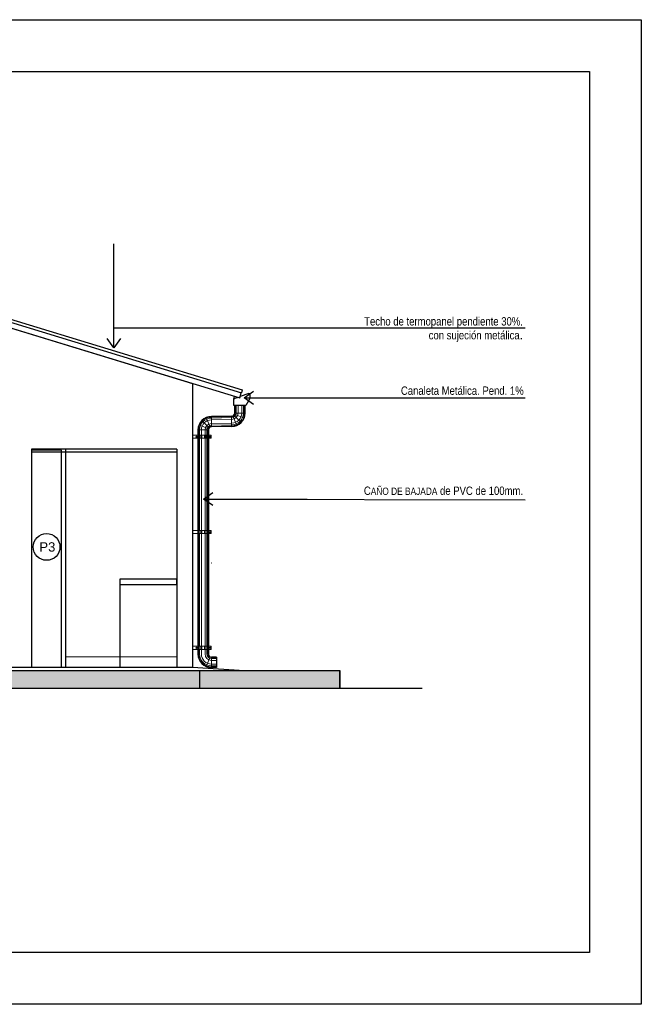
# Model space of a CAD drawing. Header units: millimetres. Extents: x 201 to 840, y 135 to 685.
# Tile 139 of 219: x 309 to 315, y 302 to 311. Entities that reach past the tile are written whole.
import ezdxf
from ezdxf.enums import TextEntityAlignment as Align

# ---------------------------------------------------------------- set-up
doc = ezdxf.new("R2010")
doc.units = ezdxf.units.MM
doc.layers.add('001', color=1, linetype='Continuous', lineweight=5)
doc.layers.add('01 DETALLES', color=2, linetype='Continuous', lineweight=5)
for name, color, linetype in [('01', 1, 'Continuous'), ('03', 3, 'Continuous'), ('04', 4, 'Continuous'), ('05', 5, 'Continuous'), ('10', 251, 'Continuous'), ('EQUIPAMIENTO', 2, 'Continuous'), ('HACHT TIERRA', 252, 'Continuous'), ('L1', 2, 'Continuous'), ('LAMINA', 6, 'Continuous'), ('LLAMADAS', 1, 'Continuous'), ('muro', 6, 'Continuous'), ('Techo', 4, 'Continuous')]:
    doc.layers.add(name, color=color, linetype=linetype)
doc.styles.add('ARIAL', font='arial.ttf', dxfattribs={"height": 0.06})
doc.styles.add('nuevo', font='arial.ttf')
doc.styles.get("Standard").update_dxf_attribs({"font": 'arial.ttf'})
doc.dimstyles.new('05', dxfattribs={"dimscale": 0, "dimtxt": 0.09, "dimasz": 0.05, "dimexe": 0, "dimexo": 0, "dimgap": 0, "dimtad": 0, "dimzin": 0, "dimdsep": 46, "dimtxsty": 'Standard', "dimblk": 'OPEN90', "dimcen": 0.25, "dimclrd": 1, "dimclre": 1, "dimclrt": 3, "dimadec": 0, "dimazin": 0, "dimtfac": 1, "dimtofl": 0, "dimtmove": 2, "dimatfit": 3, "dimldrblk": 'BOXFILLED', "dimfxl": 1, "dimtolj": 1, "dimtzin": 0, "dimarcsym": 0})

msp = doc.modelspace()

# ---------------------------------------------------------------- hatches: boundary and pattern name
at = {"layer": 'HACHT TIERRA', "ltscale": 0.01}
h = msp.add_hatch(color=256, dxfattribs=at)
h.dxf.hatch_style = 1
h.paths.add_polyline_path([(305.357, 304.8795), (310.7735, 304.8795), (310.7735, 304.7095), (305.357, 304.7095)])
h = msp.add_hatch(color=256, dxfattribs=at)
h.dxf.hatch_style = 1
h.paths.add_polyline_path([(310.7735, 304.8795), (312.1235, 304.8795), (312.1235, 304.7095), (310.7735, 304.7095)])

# ---------------------------------------------------------------- linework, layer by layer
msp.add_lwpolyline([(312.1236, 304.7095), (312.1236, 304.8795)])
at = {"layer": '001'}
for p, q in [((311.1179, 307.3567), (311.1179, 307.4306)), ((311.1278, 307.3567), (311.1278, 307.4306)), ((311.1449, 307.3567), (311.1449, 307.4306)), ((311.1804, 307.3567), (311.1804, 307.4306)), ((311.1975, 307.3567), (311.1975, 307.4306)), ((311.2074, 307.3567), (311.2074, 307.4306)), ((311.0832, 307.322), (310.8885, 307.3178)), ((311.0832, 307.3121), (310.8885, 307.3079)), ((311.0832, 307.295), (310.8885, 307.2908)), ((311.0832, 307.2596), (310.8885, 307.2554)), ((311.0832, 307.2425), (310.8885, 307.2382)), ((311.0832, 307.3273), (311.0832, 307.2273)), ((310.859, 307.1937), (310.759, 307.1937)), ((311.0832, 307.2326), (310.8885, 307.2284)), ((309.4877, 305.0095), (310.0058, 305.0095))]:
    msp.add_line(p, q, dxfattribs=at)
at = {"layer": '001', "ltscale": 0.05}
for p, q in [((311.0945, 307.3295), (311.1328, 307.2371)), ((311.104, 307.3359), (311.1747, 307.2652)), ((311.1104, 307.3455), (311.2028, 307.3072)), ((310.8613, 307.2049), (310.7689, 307.2432)), ((310.8677, 307.2145), (310.797, 307.2852)), ((310.8772, 307.2208), (310.8389, 307.3132)), ((310.7643, 306.2251), (310.7643, 307.1937)), ((310.7742, 306.2251), (310.7742, 307.1937)), ((310.7913, 306.2251), (310.7913, 307.1937)), ((310.8268, 306.2251), (310.8268, 307.1937)), ((310.8439, 306.2251), (310.8439, 307.1937)), ((310.8538, 306.2251), (310.8538, 307.1937)), ((310.7643, 305.1116), (310.7643, 306.1957)), ((310.7742, 305.1116), (310.7742, 306.1957)), ((310.7913, 305.1116), (310.7913, 306.1957)), ((310.8268, 305.1116), (310.8268, 306.1957)), ((310.8439, 305.1116), (310.8439, 306.1957)), ((310.8538, 305.1116), (310.8538, 306.1957)), ((310.7643, 305.0376), (310.7643, 305.0822)), ((310.7742, 305.0376), (310.7742, 305.0822)), ((310.7913, 305.0376), (310.7913, 305.0822)), ((310.8268, 305.0376), (310.8268, 305.0822)), ((310.8439, 305.0376), (310.8439, 305.0822)), ((310.8538, 305.0376), (310.8538, 305.0822)), ((310.8772, 305.0104), (310.8389, 304.918)), ((310.8885, 305.0082), (310.8885, 304.9082)), ((310.9385, 305.0029), (310.8885, 305.0029)), ((310.9385, 304.993), (310.8885, 304.993)), ((310.9385, 304.9759), (310.8885, 304.9759)), ((310.9385, 304.9405), (310.8885, 304.9405)), ((310.9385, 304.9233), (310.8885, 304.9233)), ((310.9385, 304.9134), (310.8885, 304.9134))]:
    msp.add_line(p, q, dxfattribs=at)
at = {"layer": '001', "ltscale": 0.8}
for p, q in [((311.1126, 307.3567), (311.1126, 307.3567)), ((311.2126, 307.3567), (311.1126, 307.3567)), ((311.2126, 307.3567), (311.1126, 307.3567)), ((310.8885, 307.3231), (310.8885, 307.2231))]:
    msp.add_line(p, q, dxfattribs=at)
at = {"layer": '001', "ltscale": 0.05}
for centre, radius, start, end in [((311.0832, 307.3567), 0.1241, 270, 360), ((311.0832, 307.3567), 0.1143, 270, 360), ((311.0832, 307.3567), 0.0971, 270, 360), ((311.0832, 307.3567), 0.0617, 270, 360), ((311.0832, 307.3567), 0.0446, 270, 360), ((311.0832, 307.3567), 0.0347, 270, 360), ((310.8885, 307.1937), 0.1241, 90, 180), ((310.8885, 307.1937), 0.1143, 90, 180), ((310.8885, 307.1937), 0.0971, 90, 180), ((310.8885, 307.1937), 0.0617, 90, 180), ((310.8885, 307.1937), 0.0446, 90, 180), ((310.8885, 307.1937), 0.0347, 90, 180), ((310.8885, 305.0376), 0.1241, 180, 270), ((310.8885, 305.0376), 0.1143, 180, 270), ((310.8885, 305.0376), 0.0971, 180, 270), ((310.8885, 305.0376), 0.0617, 180, 270), ((310.8885, 305.0376), 0.0446, 180, 270), ((310.8885, 305.0376), 0.0347, 180, 270)]:
    msp.add_arc(centre, radius, start, end, dxfattribs=at)
at = {"layer": '01'}
for p, q in [((307.6808, 308.566), (311.162, 307.5023)), ((311.106, 307.4985), (311.1117, 307.5174)), ((311.1618, 307.5022), (311.1762, 307.5502)), ((311.2496, 307.546), (311.1657, 307.5145)), ((311.146, 307.5072), (311.1151, 307.4956)), ((310.759, 307.1937), (310.759, 306.2251)), ((310.859, 307.1937), (310.859, 306.2251)), ((310.759, 306.1957), (310.759, 305.1116)), ((310.859, 306.1957), (310.859, 305.1116)), ((310.759, 305.0822), (310.759, 305.0376)), ((310.859, 305.0822), (310.859, 305.0376)), ((310.9385, 305.0082), (310.8885, 305.0082)), ((310.9385, 305.0082), (310.9385, 304.9082)), ((310.9385, 304.9082), (310.8885, 304.9082))]:
    msp.add_line(p, q, dxfattribs=at)
at = {"layer": '01', "ltscale": 0.8}
for p, q in [((311.1126, 307.3567), (311.1126, 307.4306)), ((311.2126, 307.3567), (311.2126, 307.4306)), ((311.0832, 307.3273), (310.8885, 307.3231)), ((311.0832, 307.2273), (310.8885, 307.2231))]:
    msp.add_line(p, q, dxfattribs=at)
at = {"layer": '01', "ltscale": 0.01}
for p, q in [((311.2058, 304.8795), (312.1236, 304.8795)), ((312.1236, 304.8795), (312.1236, 304.7095))]:
    msp.add_line(p, q, dxfattribs=at)
at = {"layer": '01', "color": 1}
for points in [[(309.4452, 304.9095), (309.4452, 306.9977), (309.1558, 306.9977)], [(309.4877, 304.9095), (309.4877, 307.0095)]]:
    msp.add_lwpolyline(points, dxfattribs=at)
at = {"layer": '01'}
for centre, radius, start, end in [((311.0832, 307.3567), 0.0294, 270, 360), ((311.0832, 307.3567), 0.1294, 270, 360), ((310.8885, 307.1937), 0.1294, 90, 180), ((310.8885, 307.1937), 0.0294, 90, 180), ((310.8885, 305.0376), 0.1294, 180, 270), ((310.8885, 305.0376), 0.0294, 180, 270)]:
    msp.add_arc(centre, radius, start, end, dxfattribs=at)
at = {"layer": '01 DETALLES', "ltscale": 0.05}
for p, q in [((310.7586, 307.1427), (310.7586, 307.1132)), ((310.7606, 307.1427), (310.7606, 307.1132)), ((310.7645, 307.1427), (310.7645, 307.1132)), ((310.7718, 307.1427), (310.7718, 307.1132)), ((310.7849, 307.1427), (310.7849, 307.1132)), ((310.7969, 307.1427), (310.7969, 307.1132)), ((310.8214, 307.1427), (310.8214, 307.1132)), ((310.8335, 307.1427), (310.8335, 307.1132)), ((310.8466, 307.1427), (310.8466, 307.1132)), ((310.8539, 307.1427), (310.8539, 307.1132)), ((310.8578, 307.1427), (310.8578, 307.1132)), ((310.8598, 307.1427), (310.8598, 307.1132)), ((310.7586, 306.2251), (310.7586, 306.1957)), ((310.7606, 306.2251), (310.7606, 306.1957)), ((310.7645, 306.2251), (310.7645, 306.1957)), ((310.7718, 306.2251), (310.7718, 306.1957)), ((310.7849, 306.2251), (310.7849, 306.1957)), ((310.7969, 306.2251), (310.7969, 306.1957)), ((310.8214, 306.2251), (310.8214, 306.1957)), ((310.8335, 306.2251), (310.8335, 306.1957)), ((310.8466, 306.2251), (310.8466, 306.1957)), ((310.8539, 306.2251), (310.8539, 306.1957)), ((310.8578, 306.2251), (310.8578, 306.1957)), ((310.8598, 306.2251), (310.8598, 306.1957)), ((310.7586, 305.1116), (310.7586, 305.0822)), ((310.7606, 305.1116), (310.7606, 305.0822)), ((310.7645, 305.1116), (310.7645, 305.0822)), ((310.7718, 305.1116), (310.7718, 305.0822)), ((310.7849, 305.1116), (310.7849, 305.0822)), ((310.7969, 305.1116), (310.7969, 305.0822)), ((310.8214, 305.1116), (310.8214, 305.0822)), ((310.8335, 305.1116), (310.8335, 305.0822)), ((310.8466, 305.1116), (310.8466, 305.0822)), ((310.8539, 305.1116), (310.8539, 305.0822)), ((310.8578, 305.1116), (310.8578, 305.0822)), ((310.8598, 305.1116), (310.8598, 305.0822))]:
    msp.add_line(p, q, dxfattribs=at)
at = {"layer": '01 DETALLES'}
msp.add_line((310.0058, 305.0095), (310.5558, 305.0095), dxfattribs=at)
at = {"layer": '01 DETALLES', "ltscale": 0.05}
for points in [[(310.7063, 307.1132), (310.8848, 307.1132), (310.8848, 307.1427), (310.7063, 307.1427)], [(310.7436, 307.1306), (310.7467, 307.1306), (310.7482, 307.1279), (310.7467, 307.1253), (310.7436, 307.1253), (310.742, 307.1279), (310.7436, 307.1306)], [(310.8748, 307.1306), (310.8717, 307.1306), (310.8702, 307.1279), (310.8717, 307.1253), (310.8748, 307.1253), (310.8764, 307.1279), (310.8748, 307.1306)], [(310.7063, 306.1957), (310.8848, 306.1957), (310.8848, 306.2251), (310.7063, 306.2251)], [(310.8748, 306.2131), (310.8717, 306.2131), (310.8702, 306.2104), (310.8717, 306.2077), (310.8748, 306.2077), (310.8764, 306.2104), (310.8748, 306.2131)], [(310.7063, 305.0822), (310.8848, 305.0822), (310.8848, 305.1116), (310.7063, 305.1116)], [(310.7436, 305.0996), (310.7467, 305.0996), (310.7482, 305.0969), (310.7467, 305.0942), (310.7436, 305.0942), (310.742, 305.0969), (310.7436, 305.0996)], [(310.8748, 305.0996), (310.8717, 305.0996), (310.8702, 305.0969), (310.8717, 305.0942), (310.8748, 305.0942), (310.8764, 305.0969), (310.8748, 305.0996)]]:
    msp.add_lwpolyline(points, dxfattribs=at)
for centre, radius in [((310.7451, 307.1279), 0.00549), ((310.7451, 307.1279), 0.00272), ((310.8733, 307.1279), 0.00549), ((310.8733, 307.1279), 0.00272), ((310.8733, 306.2104), 0.00549), ((310.8733, 306.2104), 0.00272), ((310.7451, 305.0969), 0.00549), ((310.7451, 305.0969), 0.00272), ((310.8733, 305.0969), 0.00549), ((310.8733, 305.0969), 0.00272)]:
    msp.add_circle(centre, radius, dxfattribs=at)
at = {"layer": '03'}
for p, q in [((307.6808, 308.6182), (311.1766, 307.5502)), ((307.6896, 308.6469), (311.1854, 307.5789)), ((311.1854, 307.5789), (311.1766, 307.5502)), ((305.3571, 304.8795), (312.1236, 304.8795)), ((310.7735, 304.8795), (310.7735, 304.7095)), ((304.0682, 304.7095), (312.9177, 304.7095))]:
    msp.add_line(p, q, dxfattribs=at)
msp.add_lwpolyline([(305.3571, 304.8795), (305.857, 304.9095), (310.7058, 304.9095), (311.2058, 304.8795)], dxfattribs=at)
at = {"layer": '04', "ltscale": 0.01}
msp.add_line((310.5558, 307.0095), (310.5558, 304.9095), dxfattribs=at)
at = {"layer": '04'}
msp.add_lwpolyline([(310.5558, 307.0095), (309.1558, 307.0095), (309.1558, 304.9095)], dxfattribs=at)
at = {"layer": '04', "color": 3}
msp.add_lwpolyline([(310.5558, 306.9788), (309.1558, 306.9788), (309.1558, 304.9095)], dxfattribs=at)
at = {"layer": '05'}
msp.add_lwpolyline([(311.2496, 307.546), (311.2596, 307.546), (311.2596, 307.496), (311.2201, 307.4306), (311.1051, 307.4306), (311.1051, 307.4956), (311.1151, 307.4956)], dxfattribs=at)
at = {"layer": '10', "ltscale": 0.05}
msp.add_line((310.8932, 305.9108), (310.8885, 305.9108), dxfattribs=at)
at = {"layer": 'EQUIPAMIENTO', "color": 1, "ltscale": 0.5}
msp.add_line((310.0058, 305.7077), (310.0058, 304.9095), dxfattribs=at)
at = {"layer": 'EQUIPAMIENTO'}
msp.add_lwpolyline([(310.0058, 305.7077), (310.5558, 305.7077), (310.5558, 305.7577), (310.0058, 305.7577)], close=True, dxfattribs=at)
at = {"layer": 'L1'}
msp.add_circle((309.3015, 306.0677), 0.1286, dxfattribs=at)
at = {"layer": 'LAMINA', "color": 7}
for p, q in [((299.7806, 311.1424), (315.0282, 311.1424)), ((315.0282, 311.1424), (315.0282, 301.6657)), ((315.0282, 301.6657), (299.7806, 301.6657))]:
    msp.add_line(p, q, dxfattribs=at)
at = {"layer": 'LAMINA'}
for p, q in [((300.4806, 310.6424), (314.5282, 310.6424)), ((314.5282, 310.6424), (314.5282, 302.1657)), ((314.5282, 302.1657), (300.4806, 302.1657))]:
    msp.add_line(p, q, dxfattribs=at)
at = {"layer": 'muro', "color": 3, "ltscale": 0.01}
msp.add_line((310.7058, 307.1344), (310.7058, 304.9095), dxfattribs=at)
msp.add_lwpolyline([(305.857, 308.0087), (307.6808, 308.566), (310.7058, 307.6417), (310.7058, 307.1344)], dxfattribs=at)
at = {"layer": 'Techo', "ltscale": 0.5}
msp.add_line((310.7058, 307.6417), (310.7058, 307.3796), dxfattribs=at)

# ---------------------------------------------------------------- texts
at = {"layer": 'L1', "color": 4, "style": 'ARIAL'}
msp.add_attdef('P3', text='p1', height=0.09, dxfattribs=at).set_placement((309.3087, 306.0677), align=Align.MIDDLE)
at = {"layer": 'LLAMADAS', "color": 2, "ltscale": 0.01, "char_height": 0.08, "attachment_point": 3, "style": 'nuevo'}
for s, insert, width in [('{\\fTechnic|b0|i0|c2|p2;Techo de termopanel pendiente 30%. \\Pcon sujeción metálica}. ', (313.8879, 308.279), 1.5693), ('{\\fTechnic|b0|i0|c2|p2;Canaleta Metálica. Pend. 1%}', (313.8952, 307.612), 4.326649), ('{\\fTechnic|b0|i0|c2|p2;C\\H0.875x;AÑO DE BAJADA\\H1.1429x; de PVC de 100mm.}', (313.8895, 306.6487), 4.326649)]:
    msp.add_mtext(s, dxfattribs=dict(at, insert=insert, width=width))

# ---------------------------------------------------------------- leaders
at = {"layer": 'LLAMADAS'}
for points in [[(309.9483, 307.9852), (309.9483, 308.1775), (313.9086, 308.1775)], [(311.2047, 307.5026), (313.9086, 307.5026)], [(310.8113, 306.5291), (313.9086, 306.5224)]]:
    msp.add_leader(points, dimstyle='05', override={"dimscale": 1, "dimasz": 0.09, "dimldrblk": 'OPEN90'}, dxfattribs=at)

doc.saveas('drawing.dxf')
